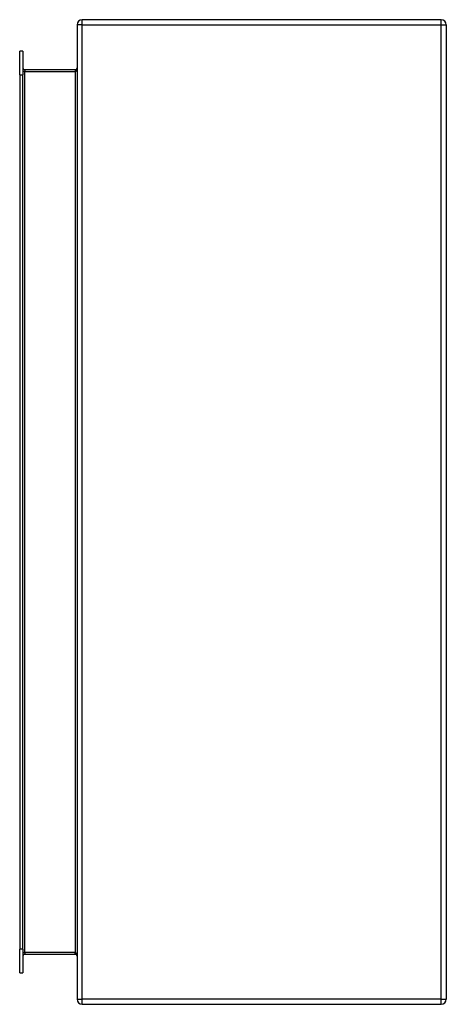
# Model space of a CAD drawing. Header units: inches. Extents: x 19.1 to 26, y 4.1 to 20.1.
import ezdxf

# ---------------------------------------------------------------- set-up
doc = ezdxf.new("R2010")
doc.units = ezdxf.units.IN
doc.header["$LTSCALE"] = 2.133333
doc.header["$MEASUREMENT"] = 0
doc.layers.add('Visible Edges(ANSI)', color=7, linetype='Continuous', lineweight=25)
doc.layers.add('Visible Tangent Edges(ANSI)', color=7, linetype='Continuous', lineweight=25)

msp = doc.modelspace()

# ---------------------------------------------------------------- linework, layer by layer
at = {"layer": 'Visible Edges(ANSI)'}
for p, q in [((20.043, 20.061), (20.043, 4.229)), ((25.959, 20.145), (20.127, 20.145)), ((26.043, 20.061), (26.043, 4.229)), ((19.111, 19.248), (19.111, 19.633)), ((19.164, 19.633), (19.111, 19.633)), ((19.164, 19.633), (19.164, 19.248)), ((19.111, 19.248), (19.111, 5.042)), ((19.164, 5.042), (19.164, 19.248)), ((20.012, 19.332), (19.195, 19.332)), ((19.111, 4.657), (19.111, 5.042)), ((19.164, 5.042), (19.164, 4.657)), ((19.195, 4.958), (20.012, 4.958)), ((19.111, 4.657), (19.164, 4.657)), ((20.127, 4.145), (25.959, 4.145))]:
    msp.add_line(p, q, dxfattribs=at)
for centre, radius, start, end in [((20.127, 20.061), 0.084, 90, 180), ((25.959, 20.061), 0.084, 0, 90), ((19.195, 19.363), 0.031, 180, 270), ((20.012, 19.363), 0.031, 270, 0), ((19.195, 4.927), 0.031, 90, 180), ((20.012, 4.927), 0.031, 0, 90), ((20.127, 4.229), 0.084, 180, 270), ((25.959, 4.229), 0.084, 270, 0)]:
    msp.add_arc(centre, radius, start, end, dxfattribs=at)
at = {"layer": 'Visible Tangent Edges(ANSI)'}
for p, q in [((20.127, 20.061), (20.043, 20.061)), ((20.127, 20.061), (20.127, 20.145)), ((20.127, 4.229), (20.127, 20.061)), ((20.127, 20.061), (25.959, 20.061)), ((25.959, 20.061), (25.959, 20.145)), ((25.959, 20.061), (26.043, 20.061)), ((25.959, 4.229), (25.959, 20.061)), ((19.111, 19.248), (19.164, 19.248)), ((19.195, 19.301), (19.164, 19.301)), ((19.195, 19.332), (19.195, 19.301)), ((19.195, 19.301), (20.012, 19.301)), ((19.195, 4.989), (19.195, 19.301)), ((20.012, 19.332), (20.012, 19.301)), ((20.012, 19.301), (20.012, 4.989)), ((19.164, 5.042), (19.111, 5.042)), ((19.164, 4.989), (19.195, 4.989)), ((19.195, 4.989), (19.195, 4.958)), ((20.012, 4.989), (19.195, 4.989)), ((20.012, 4.958), (20.012, 4.989)), ((20.043, 4.229), (20.127, 4.229)), ((20.127, 4.145), (20.127, 4.229)), ((25.959, 4.229), (20.127, 4.229)), ((25.959, 4.145), (25.959, 4.229)), ((25.959, 4.229), (26.043, 4.229))]:
    msp.add_line(p, q, dxfattribs=at)
for centre, major_axis, start_param, end_param in [((20.012, 19.363), (0, -0.062), 0, 1.570796), ((20.012, 4.927), (0, 0.062), 4.712389, 6.283185)]:
    msp.add_ellipse(centre, major_axis=major_axis, ratio=0.5, start_param=start_param, end_param=end_param, dxfattribs=at)

doc.saveas('drawing.dxf')
